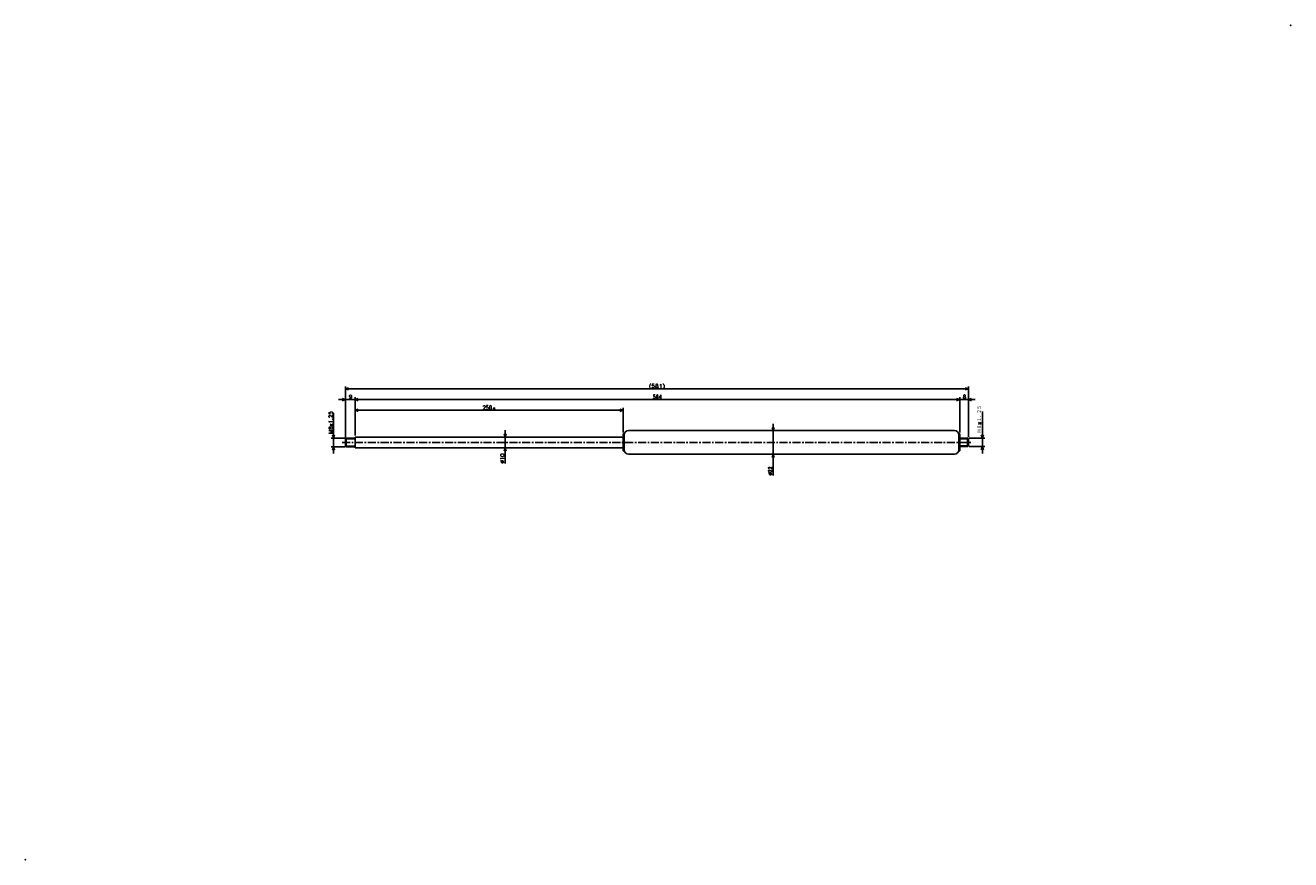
# Model space of a CAD drawing. Extents: x -777 to 403, y -219 to 559.
import ezdxf

# ---------------------------------------------------------------- set-up
doc = ezdxf.new("R2010")
doc.units = 0
doc.linetypes.add('CENTER', pattern=[12, 7.5, -1.5, 1.5, -1.5])
doc.layers.get('0').update_dxf_attribs({"linetype": 'CONTINUOUS'})
doc.styles.get("Standard").update_dxf_attribs({"font": 'txt', "bigfont": 'BIGFONT'})

msp = doc.modelspace()

# ---------------------------------------------------------------- linework, layer by layer
at = {"color": 7, "linetype": 'CONTINUOUS'}
for p, q in [((-479, 174.8), (-479, 222.286)), ((-479, 220), (-476, 221)), ((102, 220), (-479, 220)), ((-479, 220), (-476, 219)), ((102, 220), (99, 221)), ((102, 220), (99, 219)), ((102, 174.93109), (102, 222.286)), ((-479, 210), (-485.35, 210)), ((-479, 210), (-482, 211)), ((-479, 210), (-482, 209)), ((-479, 174.8), (-479, 212.286)), ((-479, 210), (-470, 210)), ((-470, 177.76921), (-470, 212.286)), ((-470, 177.617), (-470, 212.286)), ((-470, 210), (-467, 211)), ((-470, 210), (-467, 211)), ((-470, 210), (-467, 209)), ((-470, 210), (-463.65, 210)), ((-470, 210), (94, 210)), ((-470, 210), (-467, 209)), ((-470, 176.5), (-470, 202.286)), ((-470, 200), (-467, 201)), ((-220, 200), (-223, 201)), ((-220, 179.33109), (-220, 202.286)), ((94, 210), (87.65, 210)), ((94, 210), (91, 211)), ((94, 210), (91, 211)), ((94, 210), (91, 209)), ((94, 210), (91, 209)), ((94, 179.33109), (94, 212.286)), ((94, 179.33109), (94, 212.286)), ((94, 210), (102, 210)), ((102, 174.93109), (102, 212.286)), ((102, 210), (105, 211)), ((102, 210), (105, 209)), ((102, 210), (108.35, 210)), ((-490, 174), (-490, 197.80133)), ((-470, 200), (-220, 200)), ((-470, 200), (-467, 199)), ((-220, 200), (-223, 199)), ((115, 174.13109), (115, 198.78664)), ((-490, 174), (-491, 177)), ((-490, 174), (-490, 180.35)), ((-490, 174), (-489, 177)), ((-330, 175), (-331, 178)), ((-330, 175), (-330, 181.35)), ((-330, 175), (-329, 178)), ((-220, 177.83109), (-220, 162.43108)), ((-219.70001, 178.13109), (-219.30002, 178.13109)), ((-219, 177.83109), (-219, 162.43108)), ((-215, 181.13109), (-177.05292, 181.13109)), ((-215, 181.13109), (89, 181.13109)), ((-80, 181.13109), (-81, 184.13109)), ((-80, 181.13109), (-80, 187.48109)), ((-80, 181.13109), (-79, 184.13109)), ((-80, 181.13109), (-80, 159.13109)), ((93, 177.83109), (93, 162.43108)), ((93.3, 178.13109), (93.7, 178.13109)), ((94, 177.83109), (94, 162.43108)), ((115, 174.13109), (114, 177.13109)), ((115, 174.13109), (115, 180.48109)), ((115, 174.13109), (116, 177.13109)), ((-479.25, 174), (-492.28601, 174)), ((-479.25, 166), (-492.28601, 166)), ((-490, 166), (-491, 163)), ((-490, 174), (-490, 166)), ((-490, 166), (-489, 163)), ((-490, 166), (-490, 159.65)), ((-479, 173.3), (-478.29999, 174)), ((-479, 173.3), (-470, 173.3)), ((-479, 173.3), (-479, 166.7)), ((-479, 166.7), (-470, 166.7)), ((-479, 166.7), (-478.30002, 166.00002)), ((-478.29999, 174), (-478.29999, 166)), ((-478.29999, 174), (-470, 174)), ((-478.29999, 166), (-470, 166)), ((-470, 175), (-220, 175)), ((-470, 175), (-470, 165)), ((-330, 175), (-330, 165)), ((94, 174.13109), (101.3, 174.13109)), ((94, 173.43109), (102, 173.43109)), ((94, 166.83109), (102, 166.83109)), ((94, 166.13109), (101.3, 166.13109)), ((101.3, 166.13109), (101.3, 174.13109)), ((102, 173.43108), (101.3, 174.13107)), ((102, 166.83109), (101.3, 166.13109)), ((102, 166.83109), (102, 173.43109)), ((102.8, 174.13109), (117.286, 174.13109)), ((102.8, 166.13109), (117.286, 166.13109)), ((115, 166.13109), (114, 163.13109)), ((115, 166.13109), (115, 174.13109)), ((115, 166.13109), (116, 163.13109)), ((115, 166.13109), (115, 159.78109)), ((-470, 165), (-220, 165)), ((-330, 165), (-331, 162)), ((-330, 165), (-330, 150.45706)), ((-330, 165), (-329, 162)), ((-330, 165), (-330, 158.65)), ((-219.70001, 162.13109), (-219.30002, 162.13109)), ((-215, 159.13109), (-182.36229, 159.13109)), ((-215, 159.13109), (89, 159.13109)), ((-80, 159.13109), (-81, 156.13109)), ((-80, 159.13109), (-80, 139.38177)), ((-80, 159.13109), (-79, 156.13109)), ((-80, 159.13109), (-80, 152.78109)), ((93.3, 162.13109), (93.7, 162.13109))]:
    msp.add_line(p, q, dxfattribs=at)
at = {"color": 7, "linetype": 'CENTER'}
msp.add_line((-482.08273, 170), (104.89622, 170), dxfattribs=at)
at = {"color": 7, "linetype": 'CONTINUOUS'}
for centre, radius, start, end in [((-219.70001, 177.83109), 0.3, 90, 180), ((-219.30002, 177.83109), 0.3, 0, 90), ((-215, 177.13109), 4, 90, 180), ((89, 177.13109), 4, 0, 90), ((93.3, 177.83109), 0.3, 90, 180), ((93.7, 177.83109), 0.3, 0, 90), ((-219.70001, 162.43108), 0.3, 180, 270), ((-219.30002, 162.43108), 0.3, 270, 360), ((-215, 163.13109), 4, 180, 270), ((89, 163.13109), 4, 270, 360), ((93.3, 162.43108), 0.3, 180, 270), ((93.7, 162.43108), 0.3, 270, 360)]:
    msp.add_arc(centre, radius, start, end, dxfattribs=at)
for p in [(402.53952, 559), (-777.46045, -219)]:
    msp.add_point(p, dxfattribs=at)

# ---------------------------------------------------------------- texts
for s, height, width, p in [('(581)', 3.5, 1.140958, (-196.043, 220.875)), ('564', 3.5, 0.930643, (-192.343, 210.875)), ('250', 3.5, 0.971106, (-350.943, 200.875)), ('st', 1.75, 0.940457, (-341.343, 200.875))]:
    msp.add_text(s, height=height, dxfattribs=dict(at, width=width)).set_placement(p)
for s, p in [('9', (-475.643, 210.875)), ('8', (96.857, 210.875))]:
    msp.add_text(s, height=3.5, dxfattribs=at).set_placement(p)
for s, width, p in [('Ｍ８×１．２５', 0.773806, (114.125, 178.90064)), ('M8x1.25', 1.083328, (-490.875, 177.91534)), ('%%C10', 1.028808, (-330.875, 150.45706)), ('%%C22', 0.868745, (-80.875, 139.38176))]:
    msp.add_text(s, height=3.5, rotation=90.000003, dxfattribs=dict(at, width=width)).set_placement(p)

doc.saveas('drawing.dxf')
